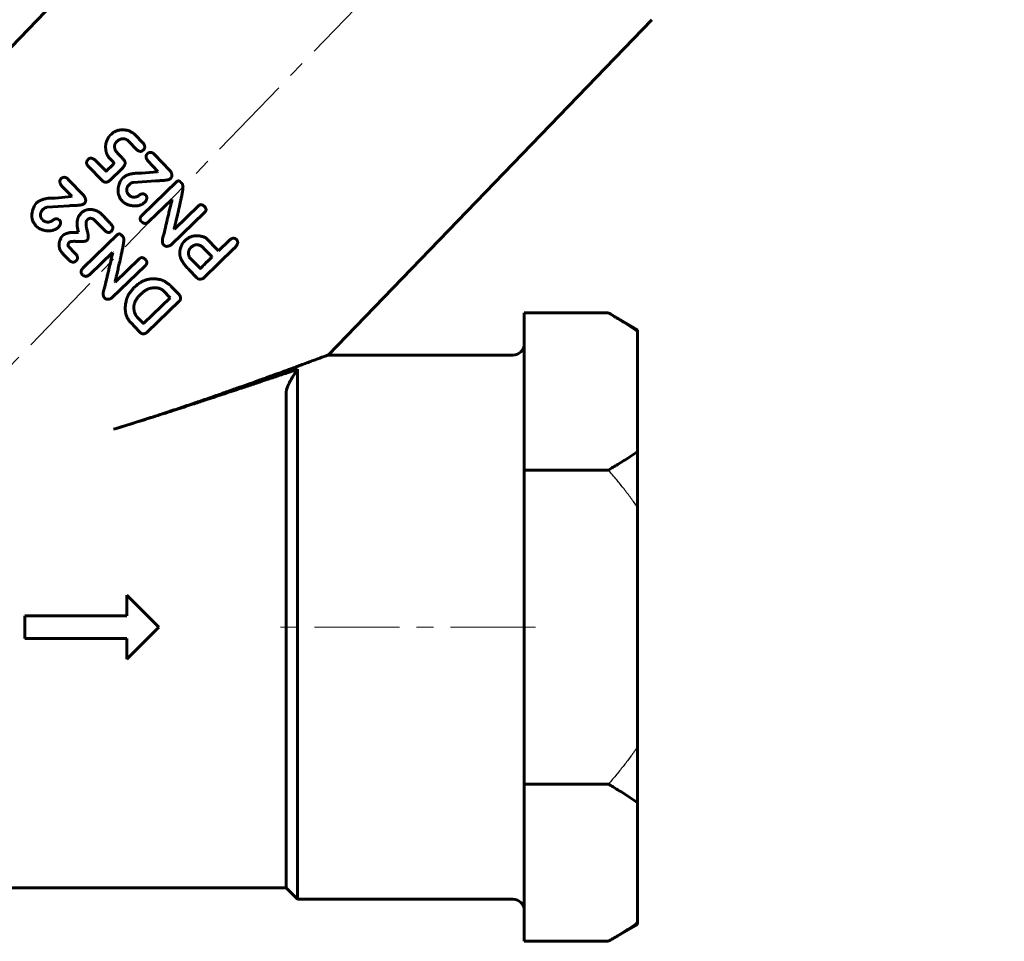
# Model space of a CAD drawing. Header units: millimetres. Extents: x -82 to 82, y -79 to 79.
# Tile 2 of 3: x -22 to 65, y -79 to 3. Entities that reach past the tile are written whole.
import ezdxf

# ---------------------------------------------------------------- set-up
doc = ezdxf.new("R2010")
doc.units = ezdxf.units.MM
for name, pattern in [('K5LT-1', [0]), ('K5LT_AXLED', [12, 7.5, -1.5, 1.5, -1.5]), ('K5LT_BASIC', [0])]:
    doc.linetypes.add(name, pattern=pattern)
doc.layers.add('Системный слой (1)', color=7, linetype='Continuous', true_color=0x6c6c6c)

msp = doc.modelspace()

# ---------------------------------------------------------------- linework, layer by layer
at = {"layer": 'Системный слой (1)', "color": 30, "linetype": 'K5LT_AXLED', "lineweight": 18, "true_color": 0xff8000}
for p, q in [((-37.726, -43.372), (64.856, 62.855)), ((23.5, -51.011), (0.5, -51.011))]:
    msp.add_line(p, q, dxfattribs=at)
at = {"layer": 'Системный слой (1)', "color": 150, "linetype": 'K5LT_BASIC', "lineweight": 60, "true_color": 0x0080ff}
for p, q in [((5.69, 29.658), (-50, -28.011)), ((33.744, 2.566), (5.182, -27.011)), ((-13.931, -7.524), (-14.057, -7.645)), ((-11.137, -8.311), (-11.867, -7.555)), ((-13.318, -8.051), (-13.51, -8.236)), ((-11.681, -8.917), (-12.425, -8.146)), ((-10.72, -9.214), (-10.762, -9.255)), ((-8.767, -10.737), (-10.131, -9.323)), ((-14.746, -11.61), (-15.957, -10.386)), ((-14.434, -10.779), (-15.339, -9.842)), ((-13.775, -10.195), (-14.381, -10.78)), ((-13.757, -9.992), (-14.117, -9.619)), ((-9.824, -10.81), (-10.715, -9.887)), ((-12.981, -10.546), (-14.082, -11.61)), ((-9.856, -10.841), (-11.286, -10.965)), ((-9.824, -10.81), (-9.856, -10.841)), ((-18.329, -11.412), (-18.371, -11.453)), ((-17.433, -13.008), (-18.324, -12.085)), ((-16.375, -12.935), (-17.74, -11.522)), ((-13.112, -11.628), (-12.919, -11.39)), ((-12.289, -11.905), (-12.319, -11.934)), ((-10.056, -11.64), (-11.993, -11.78)), ((-8.164, -11.719), (-11.211, -14.662)), ((-8.706, -11.437), (-8.733, -11.463)), ((-7.703, -11.877), (-7.794, -11.784)), ((-17.433, -13.008), (-17.465, -13.039)), ((-12.386, -12.895), (-12.479, -12.799)), ((-20.72, -13.826), (-20.528, -13.588)), ((-17.664, -13.838), (-19.601, -13.978)), ((-17.465, -13.039), (-18.895, -13.163)), ((-16.315, -13.635), (-16.342, -13.661)), ((-8.613, -13.286), (-10.63, -15.234)), ((-8.587, -13.313), (-8.613, -13.286)), ((-6.257, -13.856), (-8.377, -15.903)), ((-19.898, -14.103), (-19.927, -14.132)), ((-16.651, -14.569), (-16.584, -14.476)), ((-14.718, -14.67), (-14.799, -14.587)), ((-5.705, -14.428), (-8.671, -17.292)), ((-19.995, -15.093), (-20.087, -14.997)), ((-16.025, -15.055), (-16.064, -15.093)), ((-14.513, -16.041), (-15.444, -15.077)), ((-16.843, -16.162), (-16.884, -16.203)), ((-13.383, -16.392), (-16.43, -19.334)), ((-12.923, -16.549), (-13.013, -16.456)), ((-8.377, -15.903), (-8.403, -15.876)), ((-17.615, -17.041), (-17.699, -17.122)), ((-4.49, -17.817), (-5.594, -16.674)), ((-3.511, -16.872), (-4.49, -17.817)), ((-17.698, -18.61), (-18.189, -18.102)), ((-17.145, -18.024), (-17.705, -17.445)), ((-13.832, -17.959), (-15.849, -19.906)), ((-13.806, -17.986), (-13.832, -17.959)), ((-5.075, -18.33), (-5.798, -17.582)), ((-3.121, -17.629), (-5.766, -20.207)), ((-10.924, -19.1), (-13.89, -21.964)), ((-11.476, -18.528), (-13.596, -20.575)), ((-6.111, -19.359), (-7.059, -18.378)), ((-5.076, -18.383), (-5.075, -18.33)), ((-6.386, -20.203), (-7.097, -19.467)), ((-13.596, -20.575), (-13.622, -20.548)), ((-11.279, -21.595), (-11.443, -21.754)), ((-8.771, -21.928), (-9.293, -21.388)), ((-7.957, -21.682), (-8.682, -20.931)), ((-8.76, -21.969), (-11.083, -24.199)), ((-7.943, -22.271), (-10.776, -25.007)), ((-8.76, -21.969), (-8.771, -21.928)), ((22.5, -26.726), (22.5, -23.298)), ((29.919, -23.298), (22.5, -23.298)), ((32.5, -24.788), (29.919, -23.298)), ((-11.444, -24.969), (-12.233, -24.152)), ((-11.136, -24.198), (-11.65, -23.665)), ((-11.356, -25.05), (-11.444, -24.969)), ((32.5, -24.788), (32.5, -24.943)), ((32.5, -24.943), (32.5, -35.509)), ((22.5, -26.726), (22.5, -30.226)), ((5.182, -27.011), (21.5, -27.011)), ((2.5, -28.271), (2.5, -75.011)), ((1.5, -74.011), (1.5, -30.25)), ((22.5, -30.226), (22.5, -33.726)), ((22.5, -37.154), (22.5, -33.726)), ((32.5, -35.509), (32.5, -40.445)), ((29.919, -37.154), (22.5, -37.154)), ((22.5, -44.011), (22.5, -37.154)), ((32.5, -40.445), (32.5, -61.577)), ((22.5, -44.011), (22.5, -51.011)), ((-12.581, -48.182), (-9.753, -51.011)), ((-12.581, -48.182), (-12.581, -50.011)), ((-21.581, -50.011), (-12.581, -50.011)), ((-21.581, -50.011), (-21.581, -52.011)), ((-9.753, -51.011), (-12.581, -53.839)), ((22.5, -51.011), (22.5, -58.011)), ((-21.581, -52.011), (-12.581, -52.011)), ((-12.581, -52.011), (-12.581, -53.839)), ((22.5, -64.867), (22.5, -58.011)), ((32.5, -61.577), (32.5, -66.512)), ((22.5, -68.295), (22.5, -64.867)), ((29.919, -64.867), (22.5, -64.867)), ((32.5, -66.512), (32.5, -77.078)), ((22.5, -68.295), (22.5, -71.795)), ((22.5, -71.795), (22.5, -75.295)), ((-50, -74.011), (1.5, -74.011)), ((1.5, -74.011), (2.5, -75.011)), ((2.5, -75.011), (21.5, -75.011)), ((22.5, -78.724), (22.5, -75.295)), ((32.5, -77.234), (29.919, -78.724)), ((32.5, -77.078), (32.5, -77.234)), ((29.919, -78.724), (22.5, -78.724))]:
    msp.add_line(p, q, dxfattribs=at)
for centre, start, end in [((21.5, -26.011), 270, 0), ((21.5, -76.011), 0, 90)]:
    msp.add_arc(centre, 1, start, end, dxfattribs=at)
for points in [[(-14.057, -7.645), (-14.248, -7.83), (-14.418, -8.316)], [(-12.382, -7.228), (-13.365, -6.977), (-13.931, -7.524)], [(-11.867, -7.555), (-11.974, -7.445), (-12.382, -7.228)], [(-14.418, -8.316), (-14.53, -9.192), (-14.117, -9.619)], [(-13.615, -8.897), (-13.721, -8.44), (-13.51, -8.236)], [(-13.318, -8.051), (-12.771, -7.788), (-12.425, -8.146)], [(-11.141, -8.955), (-10.845, -8.668), (-11.137, -8.311)], [(-12.873, -9.75), (-13.654, -8.935), (-13.615, -8.897)], [(-11.681, -8.917), (-11.352, -9.159), (-11.141, -8.955)], [(-10.762, -9.255), (-11.012, -9.496), (-10.715, -9.887)], [(-10.131, -9.323), (-10.413, -9.017), (-10.72, -9.214)], [(-15.987, -9.775), (-16.277, -10.054), (-15.957, -10.386)], [(-15.987, -9.751), (-15.999, -9.763), (-15.987, -9.775)], [(-15.339, -9.842), (-15.734, -9.507), (-15.987, -9.751)], [(-13.757, -9.992), (-13.665, -10.088), (-13.775, -10.195)], [(-12.981, -10.546), (-12.527, -10.108), (-12.873, -9.75)], [(-14.381, -10.78), (-14.403, -10.801), (-14.434, -10.779)], [(-11.286, -10.965), (-12.456, -10.942), (-12.919, -11.39)], [(-8.706, -11.437), (-8.456, -11.167), (-8.767, -10.737)], [(-18.371, -11.453), (-18.621, -11.694), (-18.324, -12.085)], [(-17.74, -11.522), (-18.021, -11.215), (-18.329, -11.412)], [(-14.746, -11.61), (-14.426, -11.942), (-14.082, -11.61)], [(-13.112, -11.628), (-13.642, -12.733), (-12.955, -13.445)], [(-12.479, -12.799), (-12.751, -12.351), (-12.319, -11.934)], [(-12.289, -11.905), (-12.199, -11.818), (-11.993, -11.78)], [(-10.056, -11.64), (-8.91, -11.634), (-8.733, -11.463)], [(-7.794, -11.784), (-8.004, -11.565), (-8.164, -11.719)], [(-7.753, -13.063), (-7.519, -12.068), (-7.703, -11.877)], [(-16.315, -13.635), (-16.064, -13.365), (-16.375, -12.935)], [(-11.56, -12.989), (-12.066, -13.226), (-12.386, -12.895)], [(-10.998, -12.84), (-11.266, -12.705), (-11.56, -12.989)], [(-10.92, -12.892), (-10.956, -12.884), (-10.998, -12.84)], [(-10.957, -13.506), (-10.678, -13.142), (-10.92, -12.892)], [(-20.72, -13.826), (-21.251, -14.931), (-20.564, -15.643)], [(-18.895, -13.163), (-20.064, -13.14), (-20.528, -13.588)], [(-17.664, -13.838), (-16.519, -13.832), (-16.342, -13.661)], [(-12.955, -13.445), (-12.818, -13.587), (-12.548, -13.729)], [(-12.548, -13.729), (-11.551, -14.079), (-10.957, -13.506)], [(-8.587, -13.313), (-8.993, -14.976), (-9.296, -16.34)], [(-8.403, -15.876), (-8.163, -15.004), (-7.753, -13.063)], [(-5.718, -13.914), (-6.007, -13.614), (-6.257, -13.856)], [(-20.087, -14.997), (-20.359, -14.549), (-19.927, -14.132)], [(-19.898, -14.103), (-19.807, -14.016), (-19.601, -13.978)], [(-16.651, -14.569), (-17.144, -15.045), (-16.843, -16.162)], [(-15.376, -14.239), (-16.133, -14.04), (-16.584, -14.476)], [(-14.799, -14.587), (-15, -14.378), (-15.376, -14.239)], [(-13.897, -15.55), (-14.443, -14.955), (-14.718, -14.67)], [(-11.211, -14.662), (-11.537, -14.977), (-11.286, -15.237)], [(-5.705, -14.428), (-5.455, -14.186), (-5.718, -13.914)], [(-19.169, -15.187), (-19.675, -15.424), (-19.995, -15.093)], [(-18.607, -15.038), (-18.875, -14.903), (-19.169, -15.187)], [(-18.528, -15.09), (-18.564, -15.082), (-18.607, -15.038)], [(-18.565, -15.704), (-18.286, -15.34), (-18.528, -15.09)], [(-16.044, -16.135), (-16.288, -15.308), (-16.064, -15.093)], [(-16.025, -15.055), (-15.799, -14.837), (-15.444, -15.077)], [(-13.93, -16.09), (-13.705, -15.749), (-13.897, -15.55)], [(-11.286, -15.237), (-10.971, -15.563), (-10.63, -15.234)], [(-20.564, -15.643), (-20.426, -15.785), (-20.156, -15.927)], [(-20.156, -15.927), (-19.159, -16.277), (-18.565, -15.704)], [(-18.216, -16.478), (-18.358, -16.616), (-18.409, -16.745)], [(-16.884, -16.203), (-17.86, -16.135), (-18.216, -16.478)], [(-16.084, -16.894), (-15.885, -16.702), (-16.044, -16.135)], [(-14.513, -16.041), (-14.175, -16.327), (-13.93, -16.09)], [(-13.013, -16.456), (-13.224, -16.238), (-13.383, -16.392)], [(-9.296, -16.34), (-9.562, -17.047), (-9.325, -17.293)], [(-5.594, -16.674), (-6.7, -16.215), (-7.407, -16.898)], [(-18.409, -16.745), (-18.781, -17.489), (-18.189, -18.102)], [(-17.705, -17.445), (-17.825, -17.32), (-17.699, -17.122)], [(-17.615, -17.041), (-17.539, -16.968), (-17.033, -16.986)], [(-17.033, -16.986), (-16.25, -17.055), (-16.084, -16.894)], [(-12.972, -17.735), (-12.738, -16.74), (-12.923, -16.549)], [(-9.325, -17.293), (-9.067, -17.56), (-8.671, -17.292)], [(-7.407, -16.898), (-7.801, -17.221), (-7.895, -17.889)], [(-5.798, -17.582), (-6.364, -16.995), (-6.923, -17.536)], [(-2.892, -16.829), (-3.139, -16.574), (-3.511, -16.872)], [(-3.121, -17.629), (-2.603, -17.129), (-2.892, -16.829)], [(-17.049, -18.703), (-16.759, -18.424), (-17.145, -18.024)], [(-13.806, -17.986), (-14.212, -19.648), (-14.515, -21.013)], [(-13.622, -20.548), (-13.382, -19.677), (-12.972, -17.735)], [(-7.895, -17.889), (-7.99, -18.557), (-7.097, -19.467)], [(-6.923, -17.536), (-7.25, -17.851), (-7.059, -18.378)], [(-17.698, -18.61), (-17.338, -18.983), (-17.049, -18.703)], [(-10.937, -18.586), (-11.226, -18.286), (-11.476, -18.528)], [(-10.924, -19.1), (-10.674, -18.858), (-10.937, -18.586)], [(-6.055, -19.357), (-5.253, -18.554), (-5.076, -18.383)], [(-16.43, -19.334), (-16.756, -19.649), (-16.505, -19.909)], [(-16.505, -19.909), (-16.19, -20.236), (-15.849, -19.906)], [(-6.111, -19.359), (-6.08, -19.381), (-6.055, -19.357)], [(-9.37, -20.439), (-10.792, -19.968), (-11.857, -20.996)], [(-8.682, -20.931), (-8.892, -20.713), (-9.37, -20.439)], [(-6.386, -20.203), (-6.152, -20.446), (-5.766, -20.207)], [(-14.515, -21.013), (-14.781, -21.719), (-14.544, -21.965)], [(-11.857, -20.996), (-12.397, -21.517), (-12.572, -22.028)], [(-10.521, -21.128), (-10.904, -21.232), (-11.279, -21.595)], [(-9.293, -21.388), (-9.7, -20.966), (-10.521, -21.128)], [(-7.943, -22.271), (-7.704, -22.017), (-7.957, -21.682)], [(-14.544, -21.965), (-14.286, -22.232), (-13.89, -21.964)], [(-12.572, -22.028), (-12.963, -23.396), (-12.233, -24.152)], [(-11.443, -21.754), (-12.206, -22.49), (-11.82, -23.435)], [(-11.82, -23.435), (-11.724, -23.589), (-11.65, -23.665)], [(-11.136, -24.198), (-11.105, -24.22), (-11.083, -24.199)], [(-11.356, -25.05), (-11.131, -25.264), (-10.776, -25.007)]]:
    msp.add_open_spline(points, degree=2, dxfattribs=at)
for points, knots in [([(32.5, -24.943), (32.275, -24.782), (31.877, -24.508), (31.287, -24.123), (30.659, -23.732), (30.198, -23.458), (29.919, -23.298)], [0, 0, 0, 0, 1.969529, 3.405062, 4.86786, 7, 7, 7, 7]), ([(5.182, -27.011), (5.182, -27.011), (5.162, -27.018), (5.077, -27.05), (4.94, -27.101), (4.759, -27.169), (4.561, -27.242), (4.305, -27.338), (3.988, -27.455), (3.542, -27.621), (3.061, -27.799), (2.581, -27.976), (2.102, -28.152), (1.515, -28.367), (0.935, -28.579), (0.381, -28.78), (-0.209, -28.994), (-0.983, -29.274), (-1.929, -29.612), (-2.709, -29.889), (-3.55, -30.187), (-4.452, -30.503), (-5.594, -30.899), (-6.814, -31.317), (-8.101, -31.751), (-9.448, -32.198), (-11.328, -32.81), (-12.777, -33.264), (-13.758, -33.562)], [0, 0, 0, 0, 0.763729, 1.51929, 2.257831, 2.977949, 3.68887, 4.163454, 5.130193, 6.018974, 7.036963, 7.923516, 8.585831, 9.462753, 10.771255, 11.247853, 11.919577, 13.337741, 14.511058, 15.774066, 16.438421, 17.801101, 19.242116, 20.750731, 22.326111, 23.937621, 25.591683, 29, 29, 29, 29]), ([(-13.758, -33.562), (-13.081, -33.356), (-11.843, -32.975), (-10.32, -32.494), (-9.17, -32.127), (-8.07, -31.773), (-6.911, -31.396), (-5.534, -30.945), (-4.131, -30.481), (-2.744, -30.021), (-1.525, -29.614), (-0.658, -29.324), (0.029, -29.095), (0.541, -28.924), (1.046, -28.755), (1.707, -28.535), (2.188, -28.374), (2.5, -28.271)], [0, 0, 0, 0, 2.064563, 3.792116, 4.722703, 5.659168, 7.258473, 8.413316, 10.09472, 11.844605, 13.047788, 14.268727, 14.885421, 15.506752, 16.129048, 16.752946, 18, 18, 18, 18]), ([(2.5, -28.271), (2.423, -28.381), (2.278, -28.596), (2.102, -28.873), (1.968, -29.098), (1.868, -29.274), (1.78, -29.44), (1.714, -29.574), (1.657, -29.698), (1.603, -29.827), (1.551, -29.971), (1.516, -30.103), (1.502, -30.191), (1.5, -30.236), (1.5, -30.25)], [0, 0, 0, 0, 2.290924, 4.436897, 5.776717, 7.055028, 8.222437, 9.432628, 10.0596, 11.061405, 12.461526, 13.578033, 14.550307, 15, 15, 15, 15]), ([(32.5, -35.509), (32.275, -35.67), (31.877, -35.945), (31.287, -36.329), (30.659, -36.72), (30.198, -36.994), (29.919, -37.154)], [0, 0, 0, 0, 1.969529, 3.405062, 4.86786, 7, 7, 7, 7]), ([(32.5, -66.512), (32.275, -66.351), (31.877, -66.077), (31.287, -65.692), (30.659, -65.301), (30.198, -65.028), (29.919, -64.867)], [0, 0, 0, 0, 1.969528, 3.405061, 4.86786, 7, 7, 7, 7]), ([(32.5, -77.078), (32.275, -77.239), (31.877, -77.514), (31.287, -77.899), (30.659, -78.289), (30.198, -78.563), (29.919, -78.724)], [0, 0, 0, 0, 1.969528, 3.405061, 4.86786, 7, 7, 7, 7])]:
    msp.add_open_spline(points, degree=3, knots=knots, dxfattribs=at)
at = {"layer": 'Системный слой (1)', "color": 7, "linetype": 'K5LT-1'}
for points in [[(32.5, -40.445), (32.308, -40.169), (31.915, -39.624), (31.301, -38.82), (30.637, -37.996), (30.17, -37.444), (29.919, -37.154)], [(32.5, -61.577), (32.308, -61.852), (31.915, -62.398), (31.301, -63.201), (30.637, -64.026), (30.17, -64.578), (29.919, -64.867)]]:
    msp.add_open_spline(points, degree=3, knots=[0, 0, 0, 0, 4.182697, 8.365393, 12.589949, 17.360145, 17.360145, 17.360145, 17.360145], dxfattribs=at)

doc.saveas('drawing.dxf')
